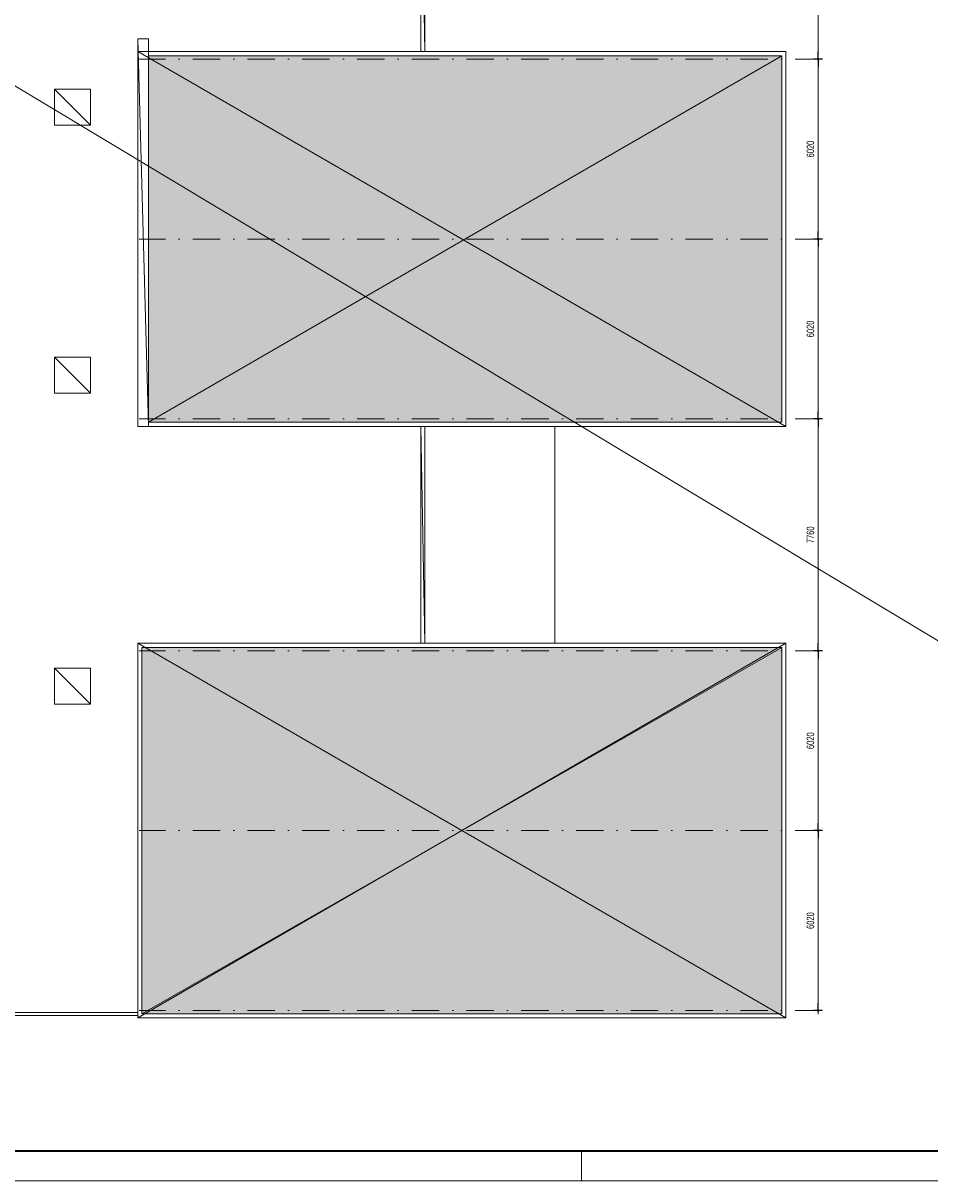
# Model space of a CAD drawing. Header units: millimetres. Extents: x -437 to 139813, y -473 to 90544.
# Tile 136 of 149: x 79125 to 109469, y 6444 to 45188. Entities that reach past the tile are written whole.
import ezdxf

# ---------------------------------------------------------------- set-up
doc = ezdxf.new("R2010")
doc.units = ezdxf.units.MM
doc.linetypes.add('DGN Style 4', pattern=[1832.76109, 915.808165, -457.904082, 1.14476, -457.904082])
doc.layers.add('010 Maatvoering', color=253, linetype='Continuous', lineweight=13)
doc.layers.add('059 Kader (tekening)', color=253, linetype='Continuous', lineweight=13)
doc.layers.add('Xref', color=253, linetype='Continuous')
doc.styles.add('Style-Arial', font='arial.ttf')
doc.dimstyles.new('Arial 2.5', dxfattribs={"dimscale": 100, "dimtxt": 2.5, "dimasz": 2.5, "dimexe": 1.5, "dimexo": 0.0625, "dimgap": 1.25, "dimtad": 1, "dimdec": 0, "dimzin": 11, "dimdsep": 46, "dimtxsty": 'Style-Arial', "dimblk": 'b1_1.0', "dimcen": 0.09, "dimclrd": 256, "dimclrt": 256, "dimadec": 4, "dimazin": 3, "dimtfac": 1, "dimtdec": 0, "dimtofl": 0, "dimtmove": 0, "dimatfit": 1, "dimldrblk": 'b1_1.0', "dimfxl": 1.5, "dimfxlon": 1, "dimfrac": 2, "dimtolj": 1, "dimtzin": 11, "dimlwd": 13, "dimarcsym": 0})

# ---------------------------------------------------------------- blocks, each defined once
blk = doc.blocks.new('AE1')
at = {"layer": '059 Kader (tekening)', "color": 12, "linetype": 'Continuous', "lineweight": 13}
blk.add_line((979, 0), (979, 10), dxfattribs=at)
mesh = blk.add_polyface(dxfattribs=at)
corners = [(0, 0), (1399, 0), (1399, 841), (0, 841)]
mesh.append_faces([[corners[k] for k in face] for face in [(3, 1, 2)]], dxfattribs={"vtx0": -1, "color": 12})
mesh.append_faces([[corners[k] for k in face] for face in [(3, 0, 1)]], dxfattribs={"vtx2": -1, "color": 12})
at = {"layer": '059 Kader (tekening)', "color": 12, "linetype": 'Continuous', "lineweight": 35}
mesh = blk.add_polyface(dxfattribs=at)
corners = [(10, 10), (1389, 10), (1389, 831), (10, 831)]
mesh.append_faces([[corners[k] for k in face] for face in [(0, 2, 3)]], dxfattribs={"vtx0": -1, "color": 12})
mesh.append_faces([[corners[k] for k in face] for face in [(1, 2, 0)]], dxfattribs={"vtx1": -1, "color": 12})
blk = doc.blocks.new('b1_1.0')
at = {"layer": '010 Maatvoering'}
h = blk.add_hatch(color=256, dxfattribs=at)
edge = h.paths.add_edge_path()
edge.add_arc((0, 0), 0.111, 0, 360)
blk.add_line((0, 0), (-1, 0))
for p, q in [((0.5, 0), (-0.5, 0)), ((0, 0.5), (0, -0.5))]:
    blk.add_line(p, q, dxfattribs=at)
blk.add_circle((0, 0), 0.111, dxfattribs=at)
blk = doc.blocks.new('*D208')
at = {"layer": 'Defpoints', "color": 0, "linetype": 'Continuous', "transparency": 16777216}
for p in [(106102, 52144), (105727, 43984), (106102, 43984)]:
    blk.add_point(p, dxfattribs=at)
at = {"layer": 'Xref', "color": 0, "linetype": 'Continuous', "lineweight": -2, "transparency": 16777216}
for p, q in [((105877, 52144), (105577, 52144)), ((105877, 43984), (105577, 43984))]:
    blk.add_line(p, q, dxfattribs=at)
at = {"layer": 'Xref', "linetype": 'Continuous', "lineweight": 13, "transparency": 16777216}
blk.add_line((105727, 51894), (105727, 44234), dxfattribs=at)
at = {"layer": 'Xref', "linetype": 'Continuous', "lineweight": 13, "transparency": 16777216, "xscale": 250, "yscale": 250, "zscale": 250}
for p, rotation in [((105727, 52144), 90), ((105727, 43984), 270)]:
    blk.add_blockref('b1_1.0', p, dxfattribs=dict(at, rotation=rotation))
at = {"layer": 'Xref', "linetype": 'Continuous', "lineweight": 13, "transparency": 16777216, "insert": (105474, 48064), "char_height": 250, "attachment_point": 5, "rotation": 90, "style": 'Style-Arial'}
blk.add_mtext('\\A1;\\H1x;\\W0.72;8160', dxfattribs=at)
blk = doc.blocks.new('*D209')
at = {"layer": 'Defpoints', "color": 0, "linetype": 'Continuous', "transparency": 16777216}
for p in [(106102, 43984), (105727, 37964), (106102, 37964)]:
    blk.add_point(p, dxfattribs=at)
at = {"layer": 'Xref', "color": 0, "linetype": 'Continuous', "lineweight": -2, "transparency": 16777216}
for p, q in [((105877, 43984), (105577, 43984)), ((105877, 37964), (105577, 37964))]:
    blk.add_line(p, q, dxfattribs=at)
at = {"layer": 'Xref', "linetype": 'Continuous', "lineweight": 13, "transparency": 16777216}
blk.add_line((105727, 43734), (105727, 38214), dxfattribs=at)
at = {"layer": 'Xref', "linetype": 'Continuous', "lineweight": 13, "transparency": 16777216, "xscale": 250, "yscale": 250, "zscale": 250}
for p, rotation in [((105727, 43984), 90), ((105727, 37964), 270)]:
    blk.add_blockref('b1_1.0', p, dxfattribs=dict(at, rotation=rotation))
at = {"layer": 'Xref', "linetype": 'Continuous', "lineweight": 13, "transparency": 16777216, "insert": (105474, 40974), "char_height": 250, "attachment_point": 5, "rotation": 90, "style": 'Style-Arial'}
blk.add_mtext('\\A1;\\H1x;\\W0.72;6020', dxfattribs=at)
blk = doc.blocks.new('*D210')
at = {"layer": 'Defpoints', "color": 0, "linetype": 'Continuous', "transparency": 16777216}
for p in [(106102, 37964), (105727, 31944), (106102, 31944)]:
    blk.add_point(p, dxfattribs=at)
at = {"layer": 'Xref', "color": 0, "linetype": 'Continuous', "lineweight": -2, "transparency": 16777216}
for p, q in [((105877, 37964), (105577, 37964)), ((105877, 31944), (105577, 31944))]:
    blk.add_line(p, q, dxfattribs=at)
at = {"layer": 'Xref', "linetype": 'Continuous', "lineweight": 13, "transparency": 16777216}
blk.add_line((105727, 37714), (105727, 32194), dxfattribs=at)
at = {"layer": 'Xref', "linetype": 'Continuous', "lineweight": 13, "transparency": 16777216, "xscale": 250, "yscale": 250, "zscale": 250}
for p, rotation in [((105727, 37964), 90), ((105727, 31944), 270)]:
    blk.add_blockref('b1_1.0', p, dxfattribs=dict(at, rotation=rotation))
at = {"layer": 'Xref', "linetype": 'Continuous', "lineweight": 13, "transparency": 16777216, "insert": (105474, 34954), "char_height": 250, "attachment_point": 5, "rotation": 90, "style": 'Style-Arial'}
blk.add_mtext('\\A1;\\H1x;\\W0.72;6020', dxfattribs=at)
blk = doc.blocks.new('*D211')
at = {"layer": 'Defpoints', "color": 0, "linetype": 'Continuous', "transparency": 16777216}
for p in [(106102, 31944), (105727, 24184), (106102, 24184)]:
    blk.add_point(p, dxfattribs=at)
at = {"layer": 'Xref', "color": 0, "linetype": 'Continuous', "lineweight": -2, "transparency": 16777216}
for p, q in [((105877, 31944), (105577, 31944)), ((105877, 24184), (105577, 24184))]:
    blk.add_line(p, q, dxfattribs=at)
at = {"layer": 'Xref', "linetype": 'Continuous', "lineweight": 13, "transparency": 16777216}
blk.add_line((105727, 31694), (105727, 24434), dxfattribs=at)
at = {"layer": 'Xref', "linetype": 'Continuous', "lineweight": 13, "transparency": 16777216, "xscale": 250, "yscale": 250, "zscale": 250}
for p, rotation in [((105727, 31944), 90), ((105727, 24184), 270)]:
    blk.add_blockref('b1_1.0', p, dxfattribs=dict(at, rotation=rotation))
at = {"layer": 'Xref', "linetype": 'Continuous', "lineweight": 13, "transparency": 16777216, "insert": (105474, 28064), "char_height": 250, "attachment_point": 5, "rotation": 90, "style": 'Style-Arial'}
blk.add_mtext('\\A1;\\H1x;\\W0.72;7760', dxfattribs=at)
blk = doc.blocks.new('*D212')
at = {"layer": 'Defpoints', "color": 0, "linetype": 'Continuous', "transparency": 16777216}
for p in [(106102, 24184), (105727, 18164), (106102, 18164)]:
    blk.add_point(p, dxfattribs=at)
at = {"layer": 'Xref', "color": 0, "linetype": 'Continuous', "lineweight": -2, "transparency": 16777216}
for p, q in [((105877, 24184), (105577, 24184)), ((105877, 18164), (105577, 18164))]:
    blk.add_line(p, q, dxfattribs=at)
at = {"layer": 'Xref', "linetype": 'Continuous', "lineweight": 13, "transparency": 16777216}
blk.add_line((105727, 23934), (105727, 18414), dxfattribs=at)
at = {"layer": 'Xref', "linetype": 'Continuous', "lineweight": 13, "transparency": 16777216, "xscale": 250, "yscale": 250, "zscale": 250}
for p, rotation in [((105727, 24184), 90), ((105727, 18164), 270)]:
    blk.add_blockref('b1_1.0', p, dxfattribs=dict(at, rotation=rotation))
at = {"layer": 'Xref', "linetype": 'Continuous', "lineweight": 13, "transparency": 16777216, "insert": (105474, 21174), "char_height": 250, "attachment_point": 5, "rotation": 90, "style": 'Style-Arial'}
blk.add_mtext('\\A1;\\H1x;\\W0.72;6020', dxfattribs=at)
blk = doc.blocks.new('*D213')
at = {"layer": 'Defpoints', "color": 0, "linetype": 'Continuous', "transparency": 16777216}
for p in [(106102, 18164), (105727, 12144), (106102, 12144)]:
    blk.add_point(p, dxfattribs=at)
at = {"layer": 'Xref', "color": 0, "linetype": 'Continuous', "lineweight": -2, "transparency": 16777216}
for p, q in [((105877, 18164), (105577, 18164)), ((105877, 12144), (105577, 12144))]:
    blk.add_line(p, q, dxfattribs=at)
at = {"layer": 'Xref', "linetype": 'Continuous', "lineweight": 13, "transparency": 16777216}
blk.add_line((105727, 17914), (105727, 12394), dxfattribs=at)
at = {"layer": 'Xref', "linetype": 'Continuous', "lineweight": 13, "transparency": 16777216, "xscale": 250, "yscale": 250, "zscale": 250}
for p, rotation in [((105727, 18164), 90), ((105727, 12144), 270)]:
    blk.add_blockref('b1_1.0', p, dxfattribs=dict(at, rotation=rotation))
at = {"layer": 'Xref', "linetype": 'Continuous', "lineweight": 13, "transparency": 16777216, "insert": (105474, 15154), "char_height": 250, "attachment_point": 5, "rotation": 90, "style": 'Style-Arial'}
blk.add_mtext('\\A1;\\H1x;\\W0.72;6020', dxfattribs=at)

msp = doc.modelspace()

# ---------------------------------------------------------------- hatches: boundary and pattern name
at = {"layer": 'Xref', "linetype": 'Continuous', "lineweight": 25}
h = msp.add_hatch(dxfattribs=at)
h.set_pattern_fill('MAT003', color=256, style=0, pattern_type=2)
h.set_pattern_definition([(0, (108331.7, 38481.8), (-1000.2, -1000), [0.2, -1000]), (0, (108421.7, 38643), (-1000.2, -1000), [0.2, -1000]), (0, (108558.9, 38515.9), (-1000.2, -1000), [0.2, -1000]), (0, (108762.3, 38564.2), (-1000.2, -1000), [0.2, -1000]), (0, (108968.1, 38508.2), (-1000.2, -1000), [0.2, -1000]), (0, (109219.7, 38536.2), (-1000.2, -1000), [0.2, -1000]), (0, (109082.5, 38660.8), (-1000.2, -1000), [0.2, -1000]), (0, (109199.2, 38723.4), (-1000.2, -1000), [0.2, -1000]), (0, (108889.3, 38709.1), (-1000.2, -1000), [0.2, -1000]), (0, (108630.1, 38731.9), (-1000.2, -1000), [0.2, -1000]), (0, (108472.5, 38785.3), (-1000.2, -1000), [0.2, -1000]), (0, (108808, 38854), (-1000.2, -1000), [0.2, -1000]), (0, (108996.1, 38826), (-1000.2, -1000), [0.2, -1000]), (0, (108358.2, 38970.9), (-1000.2, -1000), [0.2, -1000]), (0, (108602.1, 38917.5), (-1000.2, -1000), [0.2, -1000]), (0, (108747, 38998.9), (-1000.2, -1000), [0.2, -1000]), (0, (109203.3, 38890.5), (-1000.2, -1000), [0.2, -1000]), (0, (108993.5, 38998.9), (-1000.2, -1000), [0.2, -1000]), (0, (109095.2, 39052.3), (-1000.2, -1000), [0.2, -1000]), (0, (109224.3, 39126.4), (-1000.2, -1000), [0.2, -1000]), (0, (109141, 39230.2), (-1000.2, -1000), [0.2, -1000]), (0, (108955.4, 39230.2), (-1000.2, -1000), [0.2, -1000]), (0, (108823.3, 39141.2), (-1000.2, -1000), [0.2, -1000]), (0, (108673.3, 39222.6), (-1000.2, -1000), [0.2, -1000]), (0, (108518.3, 39103.1), (-1000.2, -1000), [0.2, -1000]), (0, (108381, 39197.2), (-1000.2, -1000), [0.2, -1000]), (0, (108508.1, 39365), (-1000.2, -1000), [0.2, -1000]), (0, (108800.4, 39288.7), (-1000.2, -1000), [0.2, -1000]), (0, (108696.2, 39433.6), (-1000.2, -1000), [0.2, -1000]), (0, (108924.9, 39426), (-1000.2, -1000), [0.2, -1000]), (0, (109115.5, 39375.1), (-1000.2, -1000), [0.2, -1000]), (0, (109290.9, 39329.4), (-1000.2, -1000), [0.2, -1000]), (0, (109331.7, 39481.8), (-1000.2, -1000), [0.2, -1000])])
h.paths.add_polyline_path([(83323.1, 44095.2), (104514.1, 44095.2), (104514.1, 31833.2), (83323.1, 31833.2)])
h = msp.add_hatch(dxfattribs=at)
h.set_pattern_fill('MAT003', color=256, style=0, pattern_type=2)
h.set_pattern_definition([(0, (101843.8, 26654.4), (-1000.2, -1000), [0.2, -1000]), (0, (101933.8, 26815.6), (-1000.2, -1000), [0.2, -1000]), (0, (102071.1, 26688.5), (-1000.2, -1000), [0.2, -1000]), (0, (102274.4, 26736.8), (-1000.2, -1000), [0.2, -1000]), (0, (102480.3, 26680.9), (-1000.2, -1000), [0.2, -1000]), (0, (102731.9, 26708.8), (-1000.2, -1000), [0.2, -1000]), (0, (102594.7, 26833.4), (-1000.2, -1000), [0.2, -1000]), (0, (102711.4, 26896), (-1000.2, -1000), [0.2, -1000]), (0, (102401.5, 26881.7), (-1000.2, -1000), [0.2, -1000]), (0, (102142.3, 26904.6), (-1000.2, -1000), [0.2, -1000]), (0, (101984.7, 26958), (-1000.2, -1000), [0.2, -1000]), (0, (102320.2, 27026.6), (-1000.2, -1000), [0.2, -1000]), (0, (102508.2, 26998.6), (-1000.2, -1000), [0.2, -1000]), (0, (101870.3, 27143.6), (-1000.2, -1000), [0.2, -1000]), (0, (102114.3, 27090.2), (-1000.2, -1000), [0.2, -1000]), (0, (102259.2, 27171.5), (-1000.2, -1000), [0.2, -1000]), (0, (102715.4, 27063.2), (-1000.2, -1000), [0.2, -1000]), (0, (102505.7, 27171.5), (-1000.2, -1000), [0.2, -1000]), (0, (102607.4, 27224.9), (-1000.2, -1000), [0.2, -1000]), (0, (102736.4, 27299), (-1000.2, -1000), [0.2, -1000]), (0, (102653.1, 27402.9), (-1000.2, -1000), [0.2, -1000]), (0, (102467.6, 27402.9), (-1000.2, -1000), [0.2, -1000]), (0, (102335.4, 27313.9), (-1000.2, -1000), [0.2, -1000]), (0, (102185.5, 27395.2), (-1000.2, -1000), [0.2, -1000]), (0, (102030.4, 27275.8), (-1000.2, -1000), [0.2, -1000]), (0, (101893.2, 27369.8), (-1000.2, -1000), [0.2, -1000]), (0, (102020.3, 27537.6), (-1000.2, -1000), [0.2, -1000]), (0, (102312.5, 27461.3), (-1000.2, -1000), [0.2, -1000]), (0, (102208.3, 27606.2), (-1000.2, -1000), [0.2, -1000]), (0, (102437.1, 27598.6), (-1000.2, -1000), [0.2, -1000]), (0, (102627.7, 27547.8), (-1000.2, -1000), [0.2, -1000]), (0, (102803.1, 27502), (-1000.2, -1000), [0.2, -1000]), (0, (102843.8, 27654.4), (-1000.2, -1000), [0.2, -1000])])
h.paths.add_polyline_path([(83102.1, 24295.2), (104514.1, 24295.2), (104514.1, 12033.2), (83102.1, 12033.2)])

# ---------------------------------------------------------------- linework, layer by layer
at = {"layer": 'Xref', "linetype": 'Continuous', "lineweight": 13}
for p, q in [((92568.1, 44234.2), (92568.1, 51894.2)), ((96918.1, 24434.2), (96918.1, 31694.2))]:
    msp.add_line(p, q, dxfattribs=at)
at = {"layer": 'Xref', "linetype": 'DGN Style 4', "lineweight": 13}
for p, q in [((105877.1, 43984.2), (83008, 43984.2)), ((105877.1, 37964.2), (83008, 37964.2)), ((105877.1, 31944.2), (83008, 31944.2)), ((105877.1, 24184.2), (83008, 24184.2)), ((105877.1, 18164.2), (83008, 18164.2)), ((105877.1, 12144.2), (83008, 12144.2))]:
    msp.add_line(p, q, dxfattribs=at)
at = {"layer": 'Xref', "linetype": 'Continuous', "lineweight": 13, "flags": 128}
for points in [[(83323.1, 44234.2), (104653.1, 44234.2), (104653.1, 31694.2), (83323.1, 31694.2)], [(83323.1, 44095.2), (104514.1, 44095.2), (104514.1, 31833.2), (83323.1, 31833.2)], [(82963.1, 11973.7), (76223.1, 11973.7), (76223.1, 14673.7)], [(82963.1, 11973.7), (76223.1, 11973.7), (76223.1, 14673.7)], [(82963.1, 12073.7), (76323.1, 12073.7), (76323.1, 14673.7)]]:
    msp.add_lwpolyline(points, dxfattribs=at)

# ---------------------------------------------------------------- block references
at = {"layer": 'Xref', "linetype": 'Continuous', "lineweight": 35, "xscale": 100, "yscale": 100, "zscale": 100}
msp.add_blockref('AE1', (-87, 6444.2), dxfattribs=at)

# ---------------------------------------------------------------- dimensions: what is measured, and where the dimension line sits
at = {"layer": 'Xref', "linetype": 'Continuous', "lineweight": 13}
for base, p1, p2, picture, middle in [((105727.1, 43984.2), (106101.9, 52144.2), (106101.9, 43984.2), '*D208', (105474.5, 48064.2)), ((105727.1, 37964.2), (106101.9, 43984.2), (106101.9, 37964.2), '*D209', (105474.5, 40974.2)), ((105727.1, 31944.2), (106101.9, 37964.2), (106101.9, 31944.2), '*D210', (105474.5, 34954.2)), ((105727.1, 24184.2), (106101.9, 31944.2), (106101.9, 24184.2), '*D211', (105474.5, 28064.2)), ((105727.1, 18164.2), (106101.9, 24184.2), (106101.9, 18164.2), '*D212', (105474.5, 21174.2)), ((105727.1, 12144.2), (106101.9, 18164.2), (106101.9, 12144.2), '*D213', (105474.5, 15154.2))]:
    dim = msp.add_linear_dim(base=base, p1=p1, p2=p2, angle=270, text='\\H1x;\\W0.72;<>', dimstyle='Arial 2.5', dxfattribs=at)
    dim.commit()
    dim.dimension.update_dxf_attribs({"geometry": picture, "text_midpoint": middle})

# ---------------------------------------------------------------- meshes
mesh = msp.add_polyface(dxfattribs=at)
corners = [(92429.1, 44234.2), (92568.1, 44234.2), (92568.1, 51894.2), (92429.1, 51894.2)]
mesh.append_faces([[corners[k] for k in face] for face in [(3, 1, 2)]], dxfattribs={"vtx0": -1})
mesh.append_faces([[corners[k] for k in face] for face in [(3, 0, 1)]], dxfattribs={"vtx2": -1})
mesh = msp.add_polyface(dxfattribs=at)
corners = [(82963.1, 31694.2), (83323.1, 31694.2), (83323.1, 44664.2), (82963.1, 44664.2)]
mesh.append_faces([[corners[k] for k in face] for face in [(3, 1, 2)]], dxfattribs={"vtx0": -1})
mesh.append_faces([[corners[k] for k in face] for face in [(3, 0, 1)]], dxfattribs={"vtx2": -1})
mesh = msp.add_polyface(dxfattribs=at)
corners = [(82963.1, 31694.2), (104653.1, 31694.2), (104653.1, 44234.2), (82963.1, 44234.2)]
mesh.append_faces([[corners[k] for k in face] for face in [(3, 1, 2)]], dxfattribs={"vtx0": -1})
mesh.append_faces([[corners[k] for k in face] for face in [(3, 0, 1)]], dxfattribs={"vtx2": -1})
mesh = msp.add_polyface(dxfattribs=at)
corners = [(83323.1, 44095.2), (104514.1, 44095.2), (104514.1, 31833.2), (83323.1, 31833.2)]
mesh.append_faces([[corners[k] for k in face] for face in [(3, 1, 2)]], dxfattribs={"vtx0": -1})
mesh.append_faces([[corners[k] for k in face] for face in [(3, 0, 1)]], dxfattribs={"vtx2": -1})
mesh = msp.add_polyface(dxfattribs=at)
corners = [(80178.9, 41776.4), (81378.9, 41776.4), (81378.9, 42976.4), (80178.9, 42976.4)]
mesh.append_faces([[corners[k] for k in face] for face in [(3, 1, 2)]], dxfattribs={"vtx0": -1})
mesh.append_faces([[corners[k] for k in face] for face in [(3, 0, 1)]], dxfattribs={"vtx2": -1})
mesh = msp.add_polyface(dxfattribs=at)
corners = [(80178.9, 32808.1), (81378.9, 32808.1), (81378.9, 34008.1), (80178.9, 34008.1)]
mesh.append_faces([[corners[k] for k in face] for face in [(3, 1, 2)]], dxfattribs={"vtx0": -1})
mesh.append_faces([[corners[k] for k in face] for face in [(3, 0, 1)]], dxfattribs={"vtx2": -1})
mesh = msp.add_polyface(dxfattribs=at)
corners = [(92429.1, 24434.2), (92568.1, 24434.2), (92568.1, 31694.2), (92429.1, 31694.2)]
mesh.append_faces([[corners[k] for k in face] for face in [(3, 1, 2)]], dxfattribs={"vtx0": -1})
mesh.append_faces([[corners[k] for k in face] for face in [(3, 0, 1)]], dxfattribs={"vtx2": -1})
mesh = msp.add_polyface(dxfattribs=at)
corners = [(104653.1, 11894.2), (82963.1, 11894.2), (82963.1, 24434.2), (104653.1, 24434.2)]
mesh.append_faces([[corners[k] for k in face] for face in [(3, 1, 2)]], dxfattribs={"vtx0": -1})
mesh.append_faces([[corners[k] for k in face] for face in [(3, 0, 1)]], dxfattribs={"vtx2": -1})
mesh = msp.add_polyface(dxfattribs=at)
corners = [(82963.1, 11894.2), (104653.1, 11894.2), (104653.1, 24434.2), (82963.1, 24434.2)]
mesh.append_faces([[corners[k] for k in face] for face in [(3, 1, 2)]], dxfattribs={"vtx0": -1})
mesh.append_faces([[corners[k] for k in face] for face in [(3, 0, 1)]], dxfattribs={"vtx2": -1})
mesh = msp.add_polyface(dxfattribs=at)
corners = [(104514.1, 12033.2), (83102.1, 12033.2), (83102.1, 24295.2), (104514.1, 24295.2)]
mesh.append_faces([[corners[k] for k in face] for face in [(3, 1, 2)]], dxfattribs={"vtx0": -1})
mesh.append_faces([[corners[k] for k in face] for face in [(3, 0, 1)]], dxfattribs={"vtx2": -1})
mesh = msp.add_polyface(dxfattribs=at)
corners = [(83102.1, 24295.2), (104514.1, 24295.2), (104514.1, 12033.2), (83102.1, 12033.2)]
mesh.append_faces([[corners[k] for k in face] for face in [(3, 1, 2)]], dxfattribs={"vtx0": -1})
mesh.append_faces([[corners[k] for k in face] for face in [(3, 0, 1)]], dxfattribs={"vtx2": -1})
mesh = msp.add_polyface(dxfattribs=at)
corners = [(80178.9, 22396.6), (81378.9, 22396.6), (81378.9, 23596.6), (80178.9, 23596.6)]
mesh.append_faces([[corners[k] for k in face] for face in [(3, 1, 2)]], dxfattribs={"vtx0": -1})
mesh.append_faces([[corners[k] for k in face] for face in [(3, 0, 1)]], dxfattribs={"vtx2": -1})

doc.saveas('drawing.dxf')
